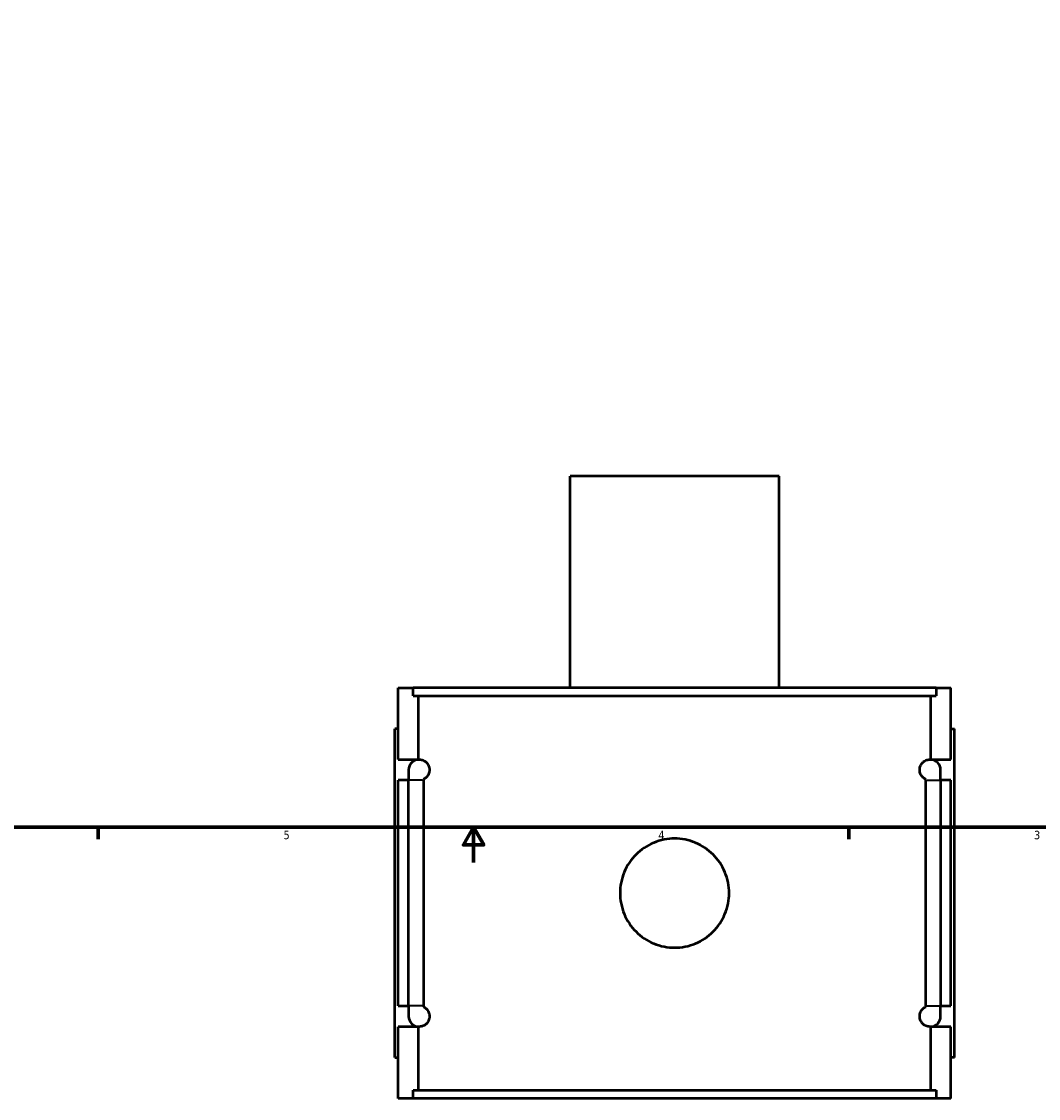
# Model space of a CAD drawing. Header units: inches. Extents: x -2.5 to 49.3, y -2.1 to 48.6.
# Tile 2 of 10: x 11.9 to 23.4, y -2.1 to 10.1. Entities that reach past the tile are written whole.
import ezdxf

# ---------------------------------------------------------------- set-up
doc = ezdxf.new("R2010")
doc.units = ezdxf.units.IN
doc.header["$MEASUREMENT"] = 0
for name, color, linetype, lineweight in [('Border (ANSI)', 7, 'Continuous', 70), ('Visible (ANSI)', 7, 'Continuous', 50), ('Visible Narrow (ANSI)', 7, 'Continuous', 35)]:
    doc.layers.add(name, color=color, linetype=linetype, lineweight=lineweight)
doc.styles.add('Note Text (ANSI)', font='tahoma.ttf')

# ---------------------------------------------------------------- blocks, each defined once
blk = doc.blocks.new('Borders Default Border')
at = {"layer": 'Border (ANSI)'}
for p, q in [((12.75, 1), (12.75, 0.866)), ((21.25, 1), (21.25, 0.866))]:
    blk.add_line(p, q, dxfattribs=at)
at = {"layer": 'Border (ANSI)', "flags": 128}
for points in [[(0.5, 1), (0.5, 21), (33.5, 21), (33.5, 1), (0.5, 1)], [(17, 0.6), (17, 1), (16.885, 0.8), (17.115, 0.8), (17, 1)]]:
    blk.add_lwpolyline(points, dxfattribs=at)
at = {"layer": 'Border (ANSI)', "color": 5, "true_color": 0x0000ff, "char_height": 0.0945, "attachment_point": 7, "style": 'Note Text (ANSI)'}
for s, insert in [('5', (14.847, 0.864)), ('4', (19.092, 0.866)), ('3', (23.346, 0.864))]:
    blk.add_mtext(s, dxfattribs=dict(at, insert=insert))

msp = doc.modelspace()

# ---------------------------------------------------------------- linework, layer by layer
at = {"layer": 'Visible (ANSI)'}
for p, q in [((20.4591, 4.9753), (18.093, 4.9753)), ((18.093, 2.5803), (18.093, 4.9753)), ((20.4591, 2.5803), (20.4591, 4.9753)), ((16.146, 2.5803), (16.3155, 2.5803)), ((16.146, 1.7684), (16.146, 2.5803)), ((22.2365, 2.5803), (16.3155, 2.5803)), ((16.3155, 2.4873), (16.3155, 2.5803)), ((22.2365, 2.5803), (22.406, 2.5803)), ((22.2365, 2.5803), (22.2365, 2.4873)), ((22.406, 1.7684), (22.406, 2.5803)), ((16.3155, 2.4873), (22.2365, 2.4873)), ((16.376, 1.7684), (16.376, 2.4873)), ((22.1761, 1.7684), (22.1761, 2.4873)), ((16.146, 2.1153), (16.1067, 2.1153)), ((16.1067, -1.6047), (16.1067, 2.1153)), ((22.406, 2.1153), (22.4454, 2.1153)), ((22.4454, -1.6047), (22.4454, 2.1153)), ((16.146, 1.7684), (16.376, 1.7684)), ((16.376, 1.7683), (16.376, 1.7684)), ((22.1761, 1.7683), (22.1761, 1.7684)), ((22.1761, 1.7684), (22.406, 1.7684)), ((16.2642, 1.6503), (16.2642, 1.5322)), ((22.2879, 1.5322), (22.2879, 1.6503)), ((16.146, -1.0216), (16.146, 1.5322)), ((16.2642, 1.5322), (16.146, 1.5322)), ((16.2642, -1.0216), (16.2642, 1.5322)), ((16.4317, 1.5322), (16.4317, -1.0216)), ((22.1204, -1.0216), (22.1204, 1.5322)), ((22.406, 1.5322), (22.2879, 1.5322)), ((22.2879, 1.5322), (22.2879, -1.0216)), ((22.406, -1.0216), (22.406, 1.5322)), ((16.146, -1.0216), (16.2642, -1.0216)), ((16.2642, -1.0216), (16.2642, -1.1397)), ((22.2879, -1.0216), (22.406, -1.0216)), ((22.2879, -1.1397), (22.2879, -1.0216)), ((16.146, -2.0697), (16.146, -1.2578)), ((16.376, -1.2578), (16.146, -1.2578)), ((16.376, -1.2578), (16.376, -1.2576)), ((16.376, -1.9767), (16.376, -1.2578)), ((22.1761, -1.2578), (22.1761, -1.2576)), ((22.1761, -1.9767), (22.1761, -1.2578)), ((22.406, -1.2578), (22.1761, -1.2578)), ((22.406, -2.0697), (22.406, -1.2578)), ((16.1067, -1.6047), (16.146, -1.6047)), ((22.4454, -1.6047), (22.406, -1.6047)), ((16.3155, -2.0697), (16.146, -2.0697)), ((16.3155, -1.9767), (22.2365, -1.9767)), ((16.3155, -2.0697), (16.3155, -1.9767)), ((22.2365, -2.0697), (16.3155, -2.0697)), ((22.2365, -1.9767), (22.2365, -2.0697)), ((22.406, -2.0697), (22.2365, -2.0697))]:
    msp.add_line(p, q, dxfattribs=at)
for centre, start, end in [((16.3823, 1.6503), 93.05084, 180), ((22.1698, 1.6503), 0, 86.94916), ((16.3823, -1.1397), 180, 266.94916), ((22.1698, -1.1397), 273.05084, 0)]:
    msp.add_arc(centre, 0.1181, start, end, dxfattribs=at)
for points, knots in [([(16.376, 1.7683), (16.383, 1.7686), (16.3906, 1.7684), (16.4117, 1.7655), (16.4259, 1.7614), (16.4485, 1.7485), (16.4572, 1.7425), (16.4747, 1.7249), (16.4835, 1.7138), (16.4931, 1.6915), (16.4956, 1.6845), (16.4983, 1.6725), (16.4991, 1.6683), (16.5001, 1.6595), (16.5004, 1.6549), (16.5004, 1.6457), (16.5001, 1.6412), (16.4991, 1.6324), (16.4983, 1.6281), (16.4956, 1.6161), (16.4931, 1.6091), (16.4835, 1.5868), (16.4747, 1.5757), (16.4572, 1.5582), (16.4485, 1.5521), (16.4377, 1.546), (16.4346, 1.5444), (16.4316, 1.543)], [0.9484181, 0.9484181, 0.9484181, 0.9484181, 1.1926887, 1.1926887, 1.5902515, 1.5902515, 1.7959524, 1.7959524, 2.0016533, 2.0016533, 2.0715154, 2.0715154, 2.1064465, 2.1064465, 2.1413776, 2.1413776, 2.1763086, 2.1763086, 2.2112397, 2.2112397, 2.2811018, 2.2811018, 2.4868027, 2.4868027, 2.6925036, 2.6925036, 2.775238, 2.775238, 2.775238, 2.775238]), ([(22.1205, 1.543), (22.1174, 1.5444), (22.1144, 1.546), (22.1036, 1.5521), (22.0949, 1.5582), (22.0774, 1.5757), (22.0686, 1.5868), (22.0589, 1.6091), (22.0565, 1.6161), (22.0537, 1.6281), (22.053, 1.6324), (22.052, 1.6412), (22.0517, 1.6457), (22.0517, 1.6549), (22.052, 1.6595), (22.053, 1.6683), (22.0537, 1.6725), (22.0565, 1.6845), (22.0589, 1.6915), (22.0686, 1.7138), (22.0774, 1.7249), (22.0949, 1.7424), (22.1036, 1.7485), (22.1261, 1.7614), (22.1404, 1.7655), (22.1615, 1.7684), (22.1691, 1.7686), (22.1761, 1.7683)], [1.507119, 1.507119, 1.507119, 1.507119, 1.5899032, 1.5899032, 1.7955836, 1.7955836, 2.001264, 2.001264, 2.0711221, 2.0711221, 2.1060511, 2.1060511, 2.1409802, 2.1409802, 2.1759093, 2.1759093, 2.2108383, 2.2108383, 2.2806964, 2.2806964, 2.4863768, 2.4863768, 2.6920572, 2.6920572, 3.089533, 3.089533, 3.3339319, 3.3339319, 3.3339319, 3.3339319]), ([(19.8934, 0.2553), (19.8934, 0.2164), (19.8896, 0.1763), (19.874, 0.0964), (19.862, 0.0568), (19.8305, -0.0192), (19.8109, -0.0557), (19.7656, -0.123), (19.7399, -0.1539), (19.6852, -0.2085), (19.6543, -0.2342), (19.587, -0.2795), (19.5506, -0.2991), (19.4746, -0.3307), (19.4349, -0.3426), (19.3551, -0.3583), (19.3149, -0.362), (19.2372, -0.362), (19.197, -0.3583), (19.1172, -0.3426), (19.0775, -0.3307), (19.0015, -0.2991), (18.9651, -0.2795), (18.8978, -0.2342), (18.8669, -0.2085), (18.8122, -0.1539), (18.7865, -0.123), (18.7412, -0.0557), (18.7216, -0.0192), (18.6901, 0.0568), (18.6781, 0.0964), (18.6625, 0.1763), (18.6587, 0.2164), (18.6587, 0.2942), (18.6625, 0.3344), (18.6781, 0.4142), (18.6901, 0.4539), (18.7216, 0.5299), (18.7412, 0.5663), (18.7865, 0.6336), (18.8122, 0.6645), (18.8669, 0.7192), (18.8978, 0.7448), (18.9651, 0.7901), (19.0015, 0.8097), (19.0775, 0.8413), (19.1172, 0.8532), (19.197, 0.8689), (19.2372, 0.8726), (19.3149, 0.8726), (19.3551, 0.8689), (19.4349, 0.8532), (19.4746, 0.8413), (19.5506, 0.8097), (19.587, 0.7901), (19.6543, 0.7448), (19.6852, 0.7192), (19.7399, 0.6645), (19.7656, 0.6336), (19.8109, 0.5663), (19.8305, 0.5299), (19.862, 0.4539), (19.874, 0.4142), (19.8896, 0.3344), (19.8934, 0.2942), (19.8934, 0.2553)], [0, 0, 0, 0, 0.2962693, 0.2962693, 0.5925386, 0.5925386, 0.8888079, 0.8888079, 1.1850772, 1.1850772, 1.4813269, 1.4813269, 1.7775765, 1.7775765, 2.0738261, 2.0738261, 2.3700758, 2.3700758, 2.6663254, 2.6663254, 2.962575, 2.962575, 3.2588247, 3.2588247, 3.5550743, 3.5550743, 3.8513436, 3.8513436, 4.1476129, 4.1476129, 4.4438822, 4.4438822, 4.7401515, 4.7401515, 5.0364208, 5.0364208, 5.3326901, 5.3326901, 5.6289594, 5.6289594, 5.9252287, 5.9252287, 6.2214784, 6.2214784, 6.517728, 6.517728, 6.8139776, 6.8139776, 7.1102273, 7.1102273, 7.4064769, 7.4064769, 7.7027265, 7.7027265, 7.9989762, 7.9989762, 8.2952258, 8.2952258, 8.5914951, 8.5914951, 8.8877644, 8.8877644, 9.1840337, 9.1840337, 9.480303, 9.480303, 9.480303, 9.480303]), ([(16.4316, -1.0324), (16.4346, -1.0338), (16.4377, -1.0353), (16.4485, -1.0415), (16.4572, -1.0475), (16.4747, -1.0651), (16.4835, -1.0762), (16.4931, -1.0985), (16.4956, -1.1055), (16.4983, -1.1175), (16.4991, -1.1217), (16.5001, -1.1305), (16.5004, -1.1351), (16.5004, -1.1443), (16.5001, -1.1488), (16.4991, -1.1576), (16.4983, -1.1619), (16.4956, -1.1739), (16.4931, -1.1809), (16.4835, -1.2032), (16.4747, -1.2143), (16.4572, -1.2318), (16.4485, -1.2379), (16.4259, -1.2507), (16.4117, -1.2548), (16.3906, -1.2578), (16.383, -1.258), (16.376, -1.2576)], [1.5075172, 1.5075172, 1.5075172, 1.5075172, 1.5902515, 1.5902515, 1.7959524, 1.7959524, 2.0016533, 2.0016533, 2.0715154, 2.0715154, 2.1064465, 2.1064465, 2.1413776, 2.1413776, 2.1763086, 2.1763086, 2.2112397, 2.2112397, 2.2811018, 2.2811018, 2.4868027, 2.4868027, 2.6925036, 2.6925036, 3.0900665, 3.0900665, 3.334337, 3.334337, 3.334337, 3.334337]), ([(22.1761, -1.2576), (22.1691, -1.258), (22.1615, -1.2578), (22.1404, -1.2548), (22.1261, -1.2507), (22.1036, -1.2379), (22.0949, -1.2318), (22.0774, -1.2143), (22.0686, -1.2032), (22.0589, -1.1809), (22.0565, -1.1739), (22.0537, -1.1619), (22.053, -1.1576), (22.052, -1.1488), (22.0517, -1.1443), (22.0517, -1.1351), (22.052, -1.1305), (22.053, -1.1217), (22.0537, -1.1175), (22.0565, -1.1055), (22.0589, -1.0985), (22.0686, -1.0762), (22.0774, -1.0651), (22.0949, -1.0476), (22.1036, -1.0415), (22.1144, -1.0353), (22.1174, -1.0338), (22.1205, -1.0324)], [0.9480285, 0.9480285, 0.9480285, 0.9480285, 1.1924274, 1.1924274, 1.5899032, 1.5899032, 1.7955836, 1.7955836, 2.001264, 2.001264, 2.0711221, 2.0711221, 2.1060511, 2.1060511, 2.1409802, 2.1409802, 2.1759093, 2.1759093, 2.2108383, 2.2108383, 2.2806964, 2.2806964, 2.4863768, 2.4863768, 2.6920572, 2.6920572, 2.7748414, 2.7748414, 2.7748414, 2.7748414])]:
    msp.add_open_spline(points, degree=3, knots=knots, dxfattribs=at)
for points in [[(16.4316, 1.543), (16.4316, 1.5394), (16.4317, 1.5358), (16.4317, 1.5322)], [(22.1204, 1.5322), (22.1204, 1.5358), (22.1204, 1.5394), (22.1205, 1.543)], [(16.4317, -1.0216), (16.4317, -1.0252), (16.4316, -1.0288), (16.4316, -1.0324)], [(22.1205, -1.0324), (22.1204, -1.0288), (22.1204, -1.0252), (22.1204, -1.0216)]]:
    msp.add_open_spline(points, degree=3, dxfattribs=at)
at = {"layer": 'Visible Narrow (ANSI)'}
for p, q in [((16.4207, 1.5322), (16.2647, 1.5322)), ((22.1314, 1.5322), (22.2873, 1.5322)), ((16.4207, -1.0216), (16.2647, -1.0216)), ((22.1314, -1.0216), (22.2873, -1.0216))]:
    msp.add_line(p, q, dxfattribs=at)

# ---------------------------------------------------------------- block references
msp.add_blockref('Borders Default Border', (0, 0))

doc.saveas('drawing.dxf')
